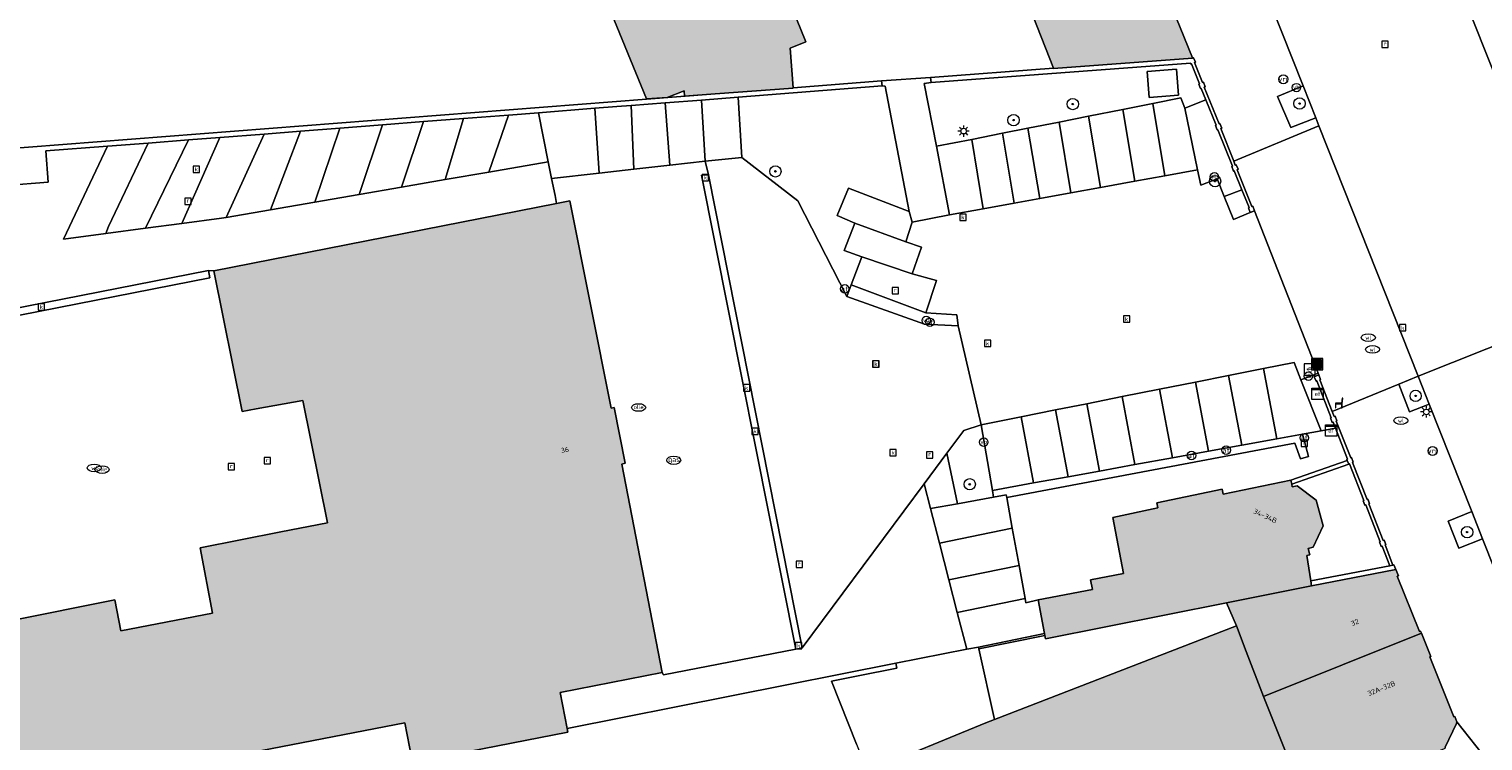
# Model space of a CAD drawing. Header units: metres. Extents: x 196496 to 197479, y 355250 to 356324.
# Tile 55 of 119: x 196731 to 196834, y 355892 to 355942. Entities that reach past the tile are written whole.
import ezdxf
from ezdxf.enums import TextEntityAlignment as Align

# ---------------------------------------------------------------- set-up
doc = ezdxf.new("R2010")
doc.units = ezdxf.units.M
doc.layers.get('0').update_dxf_attribs({"lineweight": 9})
for name, color, linetype, lineweight in [('B-WE-GR-BEPLANTING_CULTUUR_HEESTERS-GV', 251, 'Continuous', 9), ('B-WE-GR-BOOM-S', 251, 'Continuous', 9), ('B-WE-IE-MEUBILAIR_WEGMEUBILAIR-GV', 251, 'Continuous', 9), ('B-WE-IE-MEUBILAIR_WEGMEUBILAIR-S', 251, 'Continuous', 9), ('B-WE-IE-TERREINAFSCHEIDING_KUNSTMATIG_MUUR-G', 251, 'IE-TERREINAFSCHEIDING-KUNSTMATIG-DICHT', 9), ('B-WE-IE-TERREINAFSCHEIDING_KUNSTMATIG_MUUR-GV', 251, 'Continuous', 9), ('B-WE-KL-BRANDSTOF_PUT-S', 251, 'Continuous', 9), ('B-WE-KL-ET_KAST-S', 251, 'Continuous', 9), ('B-WE-KL-ET_LS_OV_LICHTMAST-S', 251, 'Continuous', 9), ('B-WE-KL-GAS_PUT-S', 251, 'Continuous', 9), ('B-WE-KL-WATER-S', 251, 'Continuous', 9), ('B-WE-OG-BEBOUWING-GV', 251, 'Continuous', 9), ('B-WE-OG-BEBOUWING_HUISNUMMER-T35', 90, 'Continuous', 9), ('B-WE-OG-BEBOUWING_LAGE TRAFO-GV', 251, 'Continuous', 9), ('B-WE-OG-TERREIN_ERF-GV', 251, 'Continuous', 9), ('B-WE-OG-TERREIN_ONBEGROEID-GV', 251, 'Continuous', 9), ('B-WE-RI-GWA_KOLK-S', 251, 'Continuous', 9), ('B-WE-RI-GWA_RIOOLPUT-S', 251, 'Continuous', 9), ('B-WE-VH-GOOT-G', 251, 'Continuous', 9), ('B-WE-VH-ONVERHARD-GV', 251, 'Continuous', 9), ('B-WE-VH-VERHARDING_ASFALT-GV', 251, 'Continuous', 9), ('B-WE-VH-VERHARDING_BETONSTRAATSTEEN-GV', 251, 'Continuous', 9), ('B-WE-VH-VERHARDING_OPEN-GV', 251, 'Continuous', 9), ('B-WE-VH-VERHARDING_TEGEL-GV', 251, 'Continuous', 9), ('B-WE-VW-AFSLUITPAAL-S', 251, 'Continuous', 9), ('B-WE-VW-VRI-S', 251, 'Continuous', 9)]:
    doc.layers.add(name, color=color, linetype=linetype, lineweight=lineweight)
doc.layers.add('X-XX-AL-PRESENTATIE_GEBOUW3-V', color=7, linetype='Continuous', lineweight=9, true_color=0xebe1d6)
doc.styles.add('NLCS-ISO', font='NLCS-ISO.ttf')
doc.styles.add('NLCS-ISO-ANNOTATIEF-T35', font='NLCS-ISO.ttf', dxfattribs={"height": 3.5})
doc.linetypes.add('IE-TERREINAFSCHEIDING-KUNSTMATIG-DICHT', pattern='A,8,-1,[82,NLCS.SHX,S=0.75,R=90,X=0,Y=0],-1', length=10)

# ---------------------------------------------------------------- blocks, each defined once
blk = doc.blocks.new('SIE-WEG_AFVALBAK-SO')
at = {"linetype": 'ByBlock', "lineweight": 18}
h = blk.add_hatch(color=0, dxfattribs=at)
h.dxf.hatch_style = 1
h.paths.add_polyline_path([(-1.5, -1.5), (1.5, -1.5), (1.5, 1.5), (-1.5, 1.5)])
at = {"color": 0, "linetype": 'ByBlock', "lineweight": 18}
for points in [[(-2, -2), (2, -2), (2, 2), (-2, 2)], [(-1.5, -1.5), (1.5, -1.5), (1.5, 1.5), (-1.5, 1.5)]]:
    blk.add_lwpolyline(points, close=True, dxfattribs=at)
blk = doc.blocks.new('SKL-ET_KAST_ELEKTRA-SO')
at = {"color": 0, "linetype": 'ByBlock', "lineweight": 18}
for points in [[(-2, 2), (2, 2), (2, 1.68), (-2, 1.68)], [(-2, 1.52), (2, 1.52), (2, -2), (-2, -2)]]:
    blk.add_lwpolyline(points, close=True, dxfattribs=at)
at = {"color": 0, "linetype": 'ByBlock', "lineweight": 18, "style": 'NLCS-ISO'}
blk.add_text('et', height=1.5, dxfattribs=at).set_placement((0, 0), align=Align.MIDDLE_CENTER)
blk = doc.blocks.new('SIE-WEG_PAAL_VERKEERSBORD-SO')
at = {"color": 0, "linetype": 'ByBlock', "lineweight": 18}
blk.add_circle((0, 0), 1.5, dxfattribs=at)
at = {"color": 0, "linetype": 'ByBlock', "lineweight": 18, "style": 'NLCS-ISO'}
blk.add_text('vb', height=1.5, dxfattribs=at).set_placement((0, 0.13), align=Align.MIDDLE_CENTER)
blk = doc.blocks.new('SKL-VRI_PAAL-SO')
at = {"lineweight": 18}
blk.add_circle((0, 0), 1.59, dxfattribs=at)
at = {"lineweight": 18, "style": 'NLCS-ISO'}
blk.add_text('vri', height=1.8, dxfattribs=at).set_placement((-0.06, 0.08), align=Align.MIDDLE_CENTER)
blk = doc.blocks.new('SKL-ET_OV_LICHTMAST-SO')
at = {"color": 0, "linetype": 'ByBlock', "lineweight": 18}
for points in [[(-1.25, 0), (-2, 0)], [(-1.41, 1.41), (-0.88, 0.88)], [(0, 2), (0, 1.25)], [(0.88, 0.88), (1.41, 1.41)], [(2, 0), (1.25, 0)], [(-1.41, -1.41), (-0.88, -0.88)], [(0, -1.25), (0, -2)], [(0.88, -0.88), (1.41, -1.41)]]:
    blk.add_lwpolyline(points, dxfattribs=at)
blk.add_circle((0, 0), 1, dxfattribs=at)
blk = doc.blocks.new('SVW-AFSLUITPAAL-SO')
at = {"lineweight": 18}
blk.add_circle((0, 0), 1.5, dxfattribs=at)
at = {"lineweight": 18, "style": 'NLCS-ISO'}
blk.add_text('af', height=1.8, dxfattribs=at).set_placement((0, 0), align=Align.MIDDLE_CENTER)
blk = doc.blocks.new('SKL-BENZINEPUT_OLIEPUT-SO')
at = {"color": 0, "linetype": 'ByBlock', "lineweight": 18}
blk.add_ellipse((0, 0), major_axis=(2.5, 0), ratio=0.54, dxfattribs=at)
at = {"color": 0, "linetype": 'ByBlock', "lineweight": 18, "style": 'NLCS-ISO'}
blk.add_text('olie', height=1.5, dxfattribs=at).set_placement((0, 0.16), align=Align.MIDDLE_CENTER)
blk = doc.blocks.new('SRI-KOLK-SO')
at = {"color": 0, "linetype": 'ByBlock', "lineweight": 18}
blk.add_lwpolyline([(-1.125, -1.125), (1.125, -1.125), (1.125, 1.125), (-1.125, 1.125)], close=True, dxfattribs=at)
at = {"color": 0, "linetype": 'ByBlock', "lineweight": 18, "style": 'NLCS-ISO'}
blk.add_text('k', height=1.5, dxfattribs=at).set_placement((0, 0), align=Align.MIDDLE_CENTER)
blk = doc.blocks.new('SKL-WATER_WATERLEIDINGPUT-SO')
at = {"color": 0, "linetype": 'ByBlock', "lineweight": 18}
blk.add_ellipse((0, 0), major_axis=(2.5, 0), ratio=0.54, dxfattribs=at)
at = {"color": 0, "linetype": 'ByBlock', "lineweight": 18, "style": 'NLCS-ISO'}
blk.add_text('wl', height=1.5, dxfattribs=at).set_placement((0, 0), align=Align.MIDDLE_CENTER)
blk = doc.blocks.new('SRI-PUT_INSPECTIEPUT_RIOOLPUT-SO')
at = {"color": 0, "linetype": 'ByBlock', "lineweight": 18}
blk.add_lwpolyline([(-1.12, -1.12), (1.12, -1.12), (1.12, 1.12), (-1.12, 1.12)], close=True, dxfattribs=at)
at = {"color": 0, "linetype": 'ByBlock', "lineweight": 18, "style": 'NLCS-ISO'}
blk.add_text('r', height=1.5, dxfattribs=at).set_placement((0, 0.28), align=Align.MIDDLE_CENTER)
blk = doc.blocks.new('SKL-GAS_PUT-SO')
at = {"color": 0, "linetype": 'ByBlock', "lineweight": 18}
blk.add_ellipse((0, 0), major_axis=(2.5, 0), ratio=0.601255, dxfattribs=at)
at = {"color": 0, "linetype": 'ByBlock', "lineweight": 18, "style": 'NLCS-ISO'}
blk.add_text('gas', height=1.8, dxfattribs=at).set_placement((0.12, 0.3), align=Align.MIDDLE_CENTER)
blk = doc.blocks.new('SIE-WEG_BETAALAUTOMAAT-SO')
at = {"color": 0, "linetype": 'ByBlock', "lineweight": 18}
blk.add_lwpolyline([(-2, -2), (2, -2), (2, 2), (-2, 2)], close=True, dxfattribs=at)
at = {"color": 0, "linetype": 'ByBlock', "lineweight": 18, "style": 'NLCS-ISO'}
blk.add_text('€', height=1.5, dxfattribs=at).set_placement((0, 0), align=Align.MIDDLE_CENTER)
blk = doc.blocks.new('SIE-WEG_ZITBANK-SO')
at = {"color": 0, "linetype": 'ByBlock', "lineweight": 18}
blk.add_lwpolyline([(-0.91, -1.63), (-0.91, -0.2), (1.09, -0.2), (1.09, -1.63), (1.29, -1.63), (1.29, -0.21), (1.54, 1.78), (1.33, 1.78), (1.11, 0), (-1.11, 0), (-1.11, -1.63)], close=True, dxfattribs=at)
blk = doc.blocks.new('SGR-BOOM_01-SO')
at = {"linetype": 'ByBlock', "lineweight": 18}
h = blk.add_hatch(color=0, dxfattribs=at)
h.dxf.hatch_style = 1
edge = h.paths.add_edge_path()
edge.add_arc((0, 0), 0.25, 0, 360)
at = {"color": 0, "linetype": 'ByBlock', "lineweight": 18}
for radius in [2, 0.25]:
    blk.add_circle((0, 0), radius, dxfattribs=at)

msp = doc.modelspace()

# ---------------------------------------------------------------- hatches: boundary and pattern name
at = {"layer": 'X-XX-AL-PRESENTATIE_GEBOUW3-V'}
for points in [[(196779.964, 355937.825), (196785.479, 355938.226), (196785.477, 355938.253), (196785.28, 355941.065), (196786.386, 355941.494), (196782.914, 355950.068), (196782.89, 355950.127), (196779.838, 355948.874), (196774.269, 355946.652), (196771.563, 355945.522), (196772.049, 355944.344), (196772.255, 355944.425), (196775.11, 355937.479), (196776.574, 355937.578), (196777.772, 355938.047), (196777.799, 355937.668)], [(196813.742, 355940.371), (196811.999, 355944.696), (196812.06, 355944.725), (196809.639, 355950.802), (196808.81, 355950.484), (196808.95, 355950.134), (196801.025, 355946.971), (196803.91, 355939.636), (196803.916, 355939.622), (196813.746, 355940.361)], [(196712.619, 355906.858), (196716.347, 355907.592), (196716.84, 355905.09), (196716.859, 355904.992), (196718.43, 355897.013), (196719.204, 355893.083), (196720.601, 355885.987), (196720.905, 355886.048), (196746.409, 355891.154), (196746.419, 355891.105), (196757.996, 355893.356), (196758.492, 355890.804), (196758.542, 355890.549), (196769.536, 355892.687), (196769.488, 355892.932), (196768.991, 355895.494), (196776.224, 355896.901), (196773.357, 355911.638), (196773.587, 355911.701), (196772.818, 355915.647), (196772.592, 355915.601), (196769.666, 355930.253), (196768.743, 355930.072), (196744.493, 355925.32), (196746.497, 355915.367), (196747.473, 355915.542), (196750.779, 355916.134), (196752.529, 355907.5), (196749.219, 355906.845), (196743.507, 355905.715), (196744.399, 355901.095), (196737.911, 355899.839), (196737.479, 355902.034), (196730.075, 355900.567), (196721.894, 355898.947), (196719.624, 355910.529), (196719.057, 355913.419), (196715.829, 355912.793), (196715.813, 355912.889), (196711.595, 355912.058), (196711.89, 355910.558)], [(196803.302, 355899.527), (196803.346, 355899.292), (196816.149, 355901.833), (196822.17, 355903.028), (196822.117, 355903.375), (196821.839, 355905.178), (196822.062, 355905.237), (196821.943, 355905.682), (196822.281, 355905.772), (196822.986, 355907.284), (196822.502, 355909.101), (196821.151, 355910.1), (196820.805, 355910.043), (196820.767, 355910.227), (196820.71, 355910.503), (196815.915, 355909.511), (196815.842, 355909.864), (196811.23, 355908.909), (196811.303, 355908.557), (196808.117, 355907.868), (196808.867, 355903.898), (196806.528, 355903.457), (196806.658, 355902.769), (196802.826, 355902.045), (196803.278, 355899.654)], [(196818.78, 355895.209), (196829.952, 355899.679), (196829.891, 355899.832), (196829.815, 355899.802), (196828.243, 355903.707), (196828.326, 355903.74), (196828.147, 355904.188), (196822.17, 355903.028), (196816.149, 355901.833), (196816.866, 355900.2), (196817.539, 355898.387)], [(196799.722, 355893.589), (196799.125, 355893.344), (196790.739, 355889.902), (196795.762, 355877.32), (196821.726, 355887.634), (196821.68, 355887.743), (196821.75, 355887.77), (196818.78, 355895.209), (196817.539, 355898.387), (196816.866, 355900.2)], [(196832.455, 355893.412), (196832.461, 355893.415), (196832.308, 355893.798), (196832.242, 355893.772), (196830.539, 355898.002), (196830.613, 355898.031), (196829.952, 355899.679), (196818.78, 355895.209), (196821.75, 355887.77), (196828.407, 355890.359), (196828.449, 355890.304), (196831.644, 355891.545), (196831.635, 355891.612), (196832.427, 355893.305)]]:
    msp.add_hatch(color=256, dxfattribs=at).paths.add_polyline_path(points)

# ---------------------------------------------------------------- linework, layer by layer
at = {"layer": 'B-WE-GR-BEPLANTING_CULTUUR_HEESTERS-GV', "flags": 128}
for points in [[(196800.308, 355935.042), (196802.103, 355935.397), (196804.307, 355935.834), (196806.394, 355936.247), (196808.827, 355936.728), (196810.945, 355937.148), (196812.928, 355937.54), (196813.208, 355936.816), (196814.699, 355937.398), (196814.37, 355938.214), (196814.322, 355938.195), (196814.192, 355938.52), (196814.241, 355938.539), (196813.683, 355939.953), (196813.627, 355939.931), (196813.622, 355939.943), (196813.613, 355940), (196795.25, 355938.618), (196794.757, 355938.569), (196795.63, 355934.116), (196798.119, 355934.609)], [(196810.684, 355937.571), (196810.54, 355939.41), (196812.618, 355939.573), (196812.762, 355937.734)], [(196781.849, 355933.327), (196785.824, 355930.259), (196789.285, 355923.502), (196789.594, 355924.319), (196790.334, 355926.302), (196789.104, 355926.749), (196789.855, 355928.682), (196788.606, 355929.218), (196789.394, 355931.16), (196789.392, 355931.153), (196793.698, 355929.515), (196791.987, 355938.358), (196791.783, 355938.382), (196781.583, 355937.59)], [(196821.57, 355938.397), (196819.752, 355937.647), (196820.717, 355935.436), (196822.469, 355936.133)], [(196822.846, 355913.993), (196823.866, 355914.178), (196823.699, 355914.6), (196823.643, 355914.578), (196823.515, 355914.903), (196823.571, 355914.925), (196822.545, 355917.52), (196822.49, 355917.498), (196822.361, 355917.824), (196822.686, 355917.952), (196822.642, 355918.063), (196821.41, 355917.599)], [(196829.722, 355917.859), (196828.341, 355917.294), (196829.1, 355915.34), (196830.504, 355915.888)], [(196799.671, 355909.297), (196799.588, 355909.781), (196798.791, 355914.424), (196797.557, 355914.008), (196796.366, 355912.408), (196797.107, 355908.837)], [(196799.588, 355909.781), (196799.671, 355909.297), (196800.562, 355909.457), (196800.596, 355909.273), (196820.999, 355913.123), (196821.381, 355912.025), (196821.95, 355912.172), (196821.54, 355913.756), (196819.727, 355913.428), (196817.229, 355912.976), (196814.879, 355912.55), (196812.328, 355912.088), (196809.673, 355911.607), (196807.16, 355911.152), (196804.955, 355910.753), (196802.505, 355910.309)]]:
    msp.add_lwpolyline(points, close=True, dxfattribs=at)
at = {"layer": 'B-WE-IE-MEUBILAIR_WEGMEUBILAIR-GV', "flags": 128}
for points in [[(196821.57, 355938.397), (196819.752, 355937.647), (196820.717, 355935.436), (196822.469, 355936.133)], [(196829.722, 355917.859), (196828.341, 355917.294), (196829.1, 355915.34), (196830.504, 355915.888)], [(196833.517, 355908.298), (196831.842, 355907.599), (196832.608, 355905.694), (196834.283, 355906.368)]]:
    msp.add_lwpolyline(points, close=True, dxfattribs=at)
at = {"layer": 'B-WE-IE-TERREINAFSCHEIDING_KUNSTMATIG_MUUR-G', "ltscale": 0.05, "flags": 128}
for points in [[(196803.91, 355939.636), (196795.215, 355938.982)], [(196795.25, 355938.618), (196813.613, 355940), (196813.622, 355939.943), (196813.627, 355939.931), (196813.683, 355939.953), (196814.241, 355938.539), (196814.192, 355938.52), (196814.322, 355938.195), (196814.37, 355938.214), (196814.699, 355937.398)], [(196813.742, 355940.371), (196813.824, 355940.385), (196813.953, 355940.059), (196813.897, 355940.037), (196814.455, 355938.624), (196814.516, 355938.648), (196814.646, 355938.323), (196814.584, 355938.298), (196815.631, 355935.701), (196815.682, 355935.722), (196815.812, 355935.396), (196815.76, 355935.376), (196816.663, 355933.074)], [(196795.215, 355938.982), (196795.25, 355938.618)], [(196817.242, 355931.05), (196816.703, 355932.383), (196816.658, 355932.365), (196816.528, 355932.69), (196816.572, 355932.708), (196815.548, 355935.292), (196815.494, 355935.271), (196815.364, 355935.596), (196815.418, 355935.617), (196814.699, 355937.398)], [(196816.663, 355933.074), (196816.775, 355932.788), (196816.841, 355932.814), (196816.971, 355932.489), (196816.905, 355932.463), (196817.946, 355929.864), (196818.007, 355929.888), (196818.136, 355929.564)], [(196817.832, 355929.436), (196817.7, 355929.766), (196817.753, 355929.787), (196817.242, 355931.05)], [(196818.136, 355929.564), (196817.832, 355929.436)], [(196822.686, 355917.952), (196822.361, 355917.824), (196822.49, 355917.498), (196822.545, 355917.52), (196823.571, 355914.925), (196823.515, 355914.903), (196823.643, 355914.578), (196823.699, 355914.6), (196823.866, 355914.178)], [(196822.686, 355917.952), (196822.815, 355917.627), (196822.759, 355917.605), (196823.641, 355915.372)], [(196823.641, 355915.372), (196823.784, 355915.01), (196823.84, 355915.032), (196823.969, 355914.706), (196823.913, 355914.684), (196824.942, 355912.08), (196824.998, 355912.102), (196825.126, 355911.777), (196825.07, 355911.755), (196826.099, 355909.15), (196826.155, 355909.173), (196826.28, 355908.856), (196826.224, 355908.834), (196827.249, 355906.239), (196827.305, 355906.261), (196827.43, 355905.945), (196827.374, 355905.923), (196827.935, 355904.503)], [(196823.866, 355914.178), (196824.728, 355911.996), (196824.672, 355911.974), (196824.701, 355911.9)], [(196824.801, 355911.648), (196824.701, 355911.9)], [(196827.705, 355904.459), (196827.16, 355905.839), (196827.105, 355905.817), (196826.98, 355906.133), (196827.035, 355906.155), (196826.01, 355908.75), (196825.954, 355908.728), (196825.83, 355909.044), (196825.885, 355909.066), (196824.857, 355911.67), (196824.801, 355911.648)], [(196827.935, 355904.503), (196827.705, 355904.459)], [(196828.147, 355904.188), (196827.995, 355904.515), (196827.935, 355904.503)]]:
    msp.add_lwpolyline(points, dxfattribs=at)
at = {"layer": 'B-WE-IE-TERREINAFSCHEIDING_KUNSTMATIG_MUUR-GV', "flags": 128}
for points in [[(196813.742, 355940.371), (196813.746, 355940.361), (196803.916, 355939.622), (196803.91, 355939.636), (196795.215, 355938.982), (196795.25, 355938.618), (196813.613, 355940), (196813.622, 355939.943), (196813.627, 355939.931), (196813.683, 355939.953), (196814.241, 355938.539), (196814.192, 355938.52), (196814.322, 355938.195), (196814.37, 355938.214), (196814.699, 355937.398), (196815.418, 355935.617), (196815.364, 355935.596), (196815.494, 355935.271), (196815.548, 355935.292), (196816.572, 355932.708), (196816.528, 355932.69), (196816.658, 355932.365), (196816.703, 355932.383), (196817.242, 355931.05), (196817.753, 355929.787), (196817.7, 355929.766), (196817.832, 355929.436), (196818.136, 355929.564), (196818.007, 355929.888), (196817.946, 355929.864), (196816.905, 355932.463), (196816.971, 355932.489), (196816.841, 355932.814), (196816.775, 355932.788), (196816.663, 355933.074), (196815.76, 355935.376), (196815.812, 355935.396), (196815.682, 355935.722), (196815.631, 355935.701), (196814.584, 355938.298), (196814.646, 355938.323), (196814.516, 355938.648), (196814.455, 355938.624), (196813.897, 355940.037), (196813.953, 355940.059), (196813.824, 355940.385)], [(196822.686, 355917.952), (196822.361, 355917.824), (196822.49, 355917.498), (196822.545, 355917.52), (196823.571, 355914.925), (196823.515, 355914.903), (196823.643, 355914.578), (196823.699, 355914.6), (196823.866, 355914.178), (196824.728, 355911.996), (196824.672, 355911.974), (196824.701, 355911.9), (196824.801, 355911.648), (196824.857, 355911.67), (196825.885, 355909.066), (196825.83, 355909.044), (196825.954, 355908.728), (196826.01, 355908.75), (196827.035, 355906.155), (196826.98, 355906.133), (196827.105, 355905.817), (196827.16, 355905.839), (196827.705, 355904.459), (196827.935, 355904.503), (196827.374, 355905.923), (196827.43, 355905.945), (196827.305, 355906.261), (196827.249, 355906.239), (196826.224, 355908.834), (196826.28, 355908.856), (196826.155, 355909.173), (196826.099, 355909.15), (196825.07, 355911.755), (196825.126, 355911.777), (196824.998, 355912.102), (196824.942, 355912.08), (196823.913, 355914.684), (196823.969, 355914.706), (196823.84, 355915.032), (196823.784, 355915.01), (196823.641, 355915.372), (196822.759, 355917.605), (196822.815, 355917.627)], [(196820.71, 355910.503), (196820.767, 355910.227), (196824.801, 355911.648), (196824.701, 355911.9)], [(196822.17, 355903.028), (196828.147, 355904.188), (196827.995, 355904.515), (196827.935, 355904.503), (196827.705, 355904.459), (196822.117, 355903.375)]]:
    msp.add_lwpolyline(points, close=True, dxfattribs=at)
at = {"layer": 'B-WE-OG-BEBOUWING-GV', "flags": 128}
for points in [[(196779.964, 355937.825), (196785.479, 355938.226), (196785.477, 355938.253), (196785.28, 355941.065), (196786.386, 355941.494), (196782.914, 355950.068), (196782.89, 355950.127), (196779.838, 355948.874), (196774.269, 355946.652), (196771.563, 355945.522), (196772.049, 355944.344), (196772.255, 355944.425), (196775.11, 355937.479), (196776.574, 355937.578), (196777.772, 355938.047), (196777.799, 355937.668)], [(196813.742, 355940.371), (196811.999, 355944.696), (196812.06, 355944.725), (196809.639, 355950.802), (196808.81, 355950.484), (196808.95, 355950.134), (196801.025, 355946.971), (196803.91, 355939.636), (196803.916, 355939.622), (196813.746, 355940.361)], [(196803.302, 355899.527), (196803.346, 355899.292), (196816.149, 355901.833), (196822.17, 355903.028), (196822.117, 355903.375), (196821.839, 355905.178), (196822.062, 355905.237), (196821.943, 355905.682), (196822.281, 355905.772), (196822.986, 355907.284), (196822.502, 355909.101), (196821.151, 355910.1), (196820.805, 355910.043), (196820.767, 355910.227), (196820.71, 355910.503), (196815.915, 355909.511), (196815.842, 355909.864), (196811.23, 355908.909), (196811.303, 355908.557), (196808.117, 355907.868), (196808.867, 355903.898), (196806.528, 355903.457), (196806.658, 355902.769), (196802.826, 355902.045), (196803.278, 355899.654)], [(196818.78, 355895.209), (196829.952, 355899.679), (196829.891, 355899.832), (196829.815, 355899.802), (196828.243, 355903.707), (196828.326, 355903.74), (196828.147, 355904.188), (196822.17, 355903.028), (196816.149, 355901.833), (196816.866, 355900.2), (196817.539, 355898.387)], [(196799.722, 355893.589), (196799.125, 355893.344), (196790.739, 355889.902), (196795.762, 355877.32), (196821.726, 355887.634), (196821.68, 355887.743), (196821.75, 355887.77), (196818.78, 355895.209), (196817.539, 355898.387), (196816.866, 355900.2)], [(196832.455, 355893.412), (196832.461, 355893.415), (196832.308, 355893.798), (196832.242, 355893.772), (196830.539, 355898.002), (196830.613, 355898.031), (196829.952, 355899.679), (196818.78, 355895.209), (196821.75, 355887.77), (196828.407, 355890.359), (196828.449, 355890.304), (196831.644, 355891.545), (196831.635, 355891.612), (196832.427, 355893.305)]]:
    msp.add_lwpolyline(points, close=True, dxfattribs=at)
for points in [[(196758.542, 355890.549), (196769.536, 355892.687), (196769.488, 355892.932), (196768.991, 355895.494), (196776.224, 355896.901), (196773.357, 355911.638), (196773.587, 355911.701), (196772.818, 355915.647), (196772.592, 355915.601), (196769.666, 355930.253), (196768.743, 355930.072), (196744.493, 355925.32), (196746.497, 355915.367), (196747.473, 355915.542), (196750.779, 355916.134), (196752.529, 355907.5), (196749.219, 355906.845), (196743.507, 355905.715), (196744.399, 355901.095), (196737.911, 355899.839), (196737.479, 355902.034), (196730.075, 355900.567)], [(196746.419, 355891.105), (196757.996, 355893.356), (196758.492, 355890.804)]]:
    msp.add_lwpolyline(points, dxfattribs=at)
at = {"layer": 'B-WE-OG-BEBOUWING_LAGE TRAFO-GV', "flags": 128}
msp.add_lwpolyline([(196810.684, 355937.571), (196812.762, 355937.734), (196812.618, 355939.573), (196810.54, 355939.41)], close=True, dxfattribs=at)
at = {"layer": 'B-WE-OG-TERREIN_ERF-GV', "flags": 128}
for points in [[(196785.477, 355938.253), (196791.744, 355938.74), (196795.215, 355938.982), (196803.91, 355939.636), (196801.025, 355946.971), (196799.962, 355949.672), (196795.998, 355948.113), (196794.757, 355951.267), (196789.443, 355949.177), (196788.264, 355952.173), (196782.914, 355950.068), (196786.386, 355941.494), (196785.28, 355941.065)], [(196823.866, 355914.178), (196822.846, 355913.993), (196821.54, 355913.756), (196821.95, 355912.172), (196821.381, 355912.025), (196820.999, 355913.123), (196800.596, 355909.273), (196800.994, 355907.101), (196801.473, 355904.481), (196801.903, 355902.131), (196801.958, 355901.831), (196802.826, 355902.045), (196806.658, 355902.769), (196806.528, 355903.457), (196808.867, 355903.898), (196808.117, 355907.868), (196811.303, 355908.557), (196811.23, 355908.909), (196815.842, 355909.864), (196815.915, 355909.511), (196820.71, 355910.503), (196824.701, 355911.9), (196824.672, 355911.974), (196824.728, 355911.996)], [(196827.705, 355904.459), (196827.16, 355905.839), (196827.105, 355905.817), (196826.98, 355906.133), (196827.035, 355906.155), (196826.01, 355908.75), (196825.954, 355908.728), (196825.83, 355909.044), (196825.885, 355909.066), (196824.857, 355911.67), (196824.801, 355911.648), (196820.767, 355910.227), (196820.805, 355910.043), (196821.151, 355910.1), (196822.502, 355909.101), (196822.986, 355907.284), (196822.281, 355905.772), (196821.943, 355905.682), (196822.062, 355905.237), (196821.839, 355905.178), (196822.117, 355903.375)]]:
    msp.add_lwpolyline(points, close=True, dxfattribs=at)
for points in [[(196711.91, 355932.541), (196779.964, 355937.825), (196777.799, 355937.668), (196777.772, 355938.047), (196776.574, 355937.578), (196775.11, 355937.479), (196772.255, 355944.425)], [(196789.964, 355891.844), (196788.186, 355896.299), (196790.089, 355896.671), (196792.814, 355897.221), (196792.754, 355897.56), (196769.488, 355892.932), (196769.536, 355892.687), (196758.542, 355890.549)], [(196758.492, 355890.804), (196757.996, 355893.356), (196746.419, 355891.105)]]:
    msp.add_lwpolyline(points, dxfattribs=at)
at = {"layer": 'B-WE-OG-TERREIN_ONBEGROEID-GV', "flags": 128}
msp.add_lwpolyline([(196814.107, 355932.448), (196814.329, 355931.367), (196815.484, 355931.82), (196815.995, 355930.556), (196817.242, 355931.05), (196816.703, 355932.383), (196816.658, 355932.365), (196816.528, 355932.69), (196816.572, 355932.708), (196815.548, 355935.292), (196815.494, 355935.271), (196815.364, 355935.596), (196815.418, 355935.617), (196814.699, 355937.398), (196813.208, 355936.816)], close=True, dxfattribs=at)
at = {"layer": 'B-WE-VH-GOOT-G', "flags": 128}
for points in [[(196779.481, 355932.103), (196786.123, 355898.644)], [(196744.095, 355925.337), (196744.191, 355924.811), (196714.638, 355919.027), (196714.526, 355919.542)], [(196714.526, 355919.542), (196744.095, 355925.337)]]:
    msp.add_lwpolyline(points, dxfattribs=at)
at = {"layer": 'B-WE-VH-ONVERHARD-GV', "flags": 128}
for points in [[(196834.283, 355906.368), (196833.517, 355908.298), (196831.842, 355907.599), (196832.608, 355905.694)], [(196803.278, 355899.654), (196798.602, 355898.705), (196798.617, 355898.581), (196803.302, 355899.527)]]:
    msp.add_lwpolyline(points, close=True, dxfattribs=at)
at = {"layer": 'B-WE-VH-VERHARDING_ASFALT-GV', "flags": 128}
for points in [[(196835.169, 355939.09), (196833.067, 355944.362), (196831.408, 355943.619), (196829.369, 355948.783), (196827.243, 355954.169), (196825.283, 355959.132), (196823.221, 355964.355), (196821.411, 355968.94), (196819.081, 355974.841), (196820.817, 355975.522), (196817.19, 355984.571), (196815.496, 355983.922), (196813.208, 355989.717), (196810.935, 355995.475), (196808.945, 356000.47), (196806.372, 356006.93), (196807.975, 356007.569), (196802.761, 356020.796)], [(196819.332, 355944.035), (196821.57, 355938.397), (196822.469, 355936.133), (196822.693, 355935.569), (196829.722, 355917.859), (196841.746, 355922.655)]]:
    msp.add_lwpolyline(points, dxfattribs=at)
for points in [[(196813.208, 355936.816), (196812.928, 355937.54), (196810.945, 355937.148), (196811.798, 355932.03), (196814.107, 355932.448)], [(196808.827, 355936.728), (196806.394, 355936.247), (196807.234, 355931.203), (196809.674, 355931.645)], [(196808.827, 355936.728), (196809.674, 355931.645), (196811.798, 355932.03), (196810.945, 355937.148)], [(196805.142, 355930.824), (196804.307, 355935.834), (196802.103, 355935.397), (196802.931, 355930.424)], [(196804.307, 355935.834), (196805.142, 355930.824), (196807.234, 355931.203), (196806.394, 355936.247)], [(196795.63, 355934.116), (196796.547, 355929.268), (196798.936, 355929.701), (196798.119, 355934.609)], [(196798.119, 355934.609), (196798.936, 355929.701), (196801.131, 355930.098), (196800.308, 355935.042)], [(196802.103, 355935.397), (196800.308, 355935.042), (196801.131, 355930.098), (196802.931, 355930.424)], [(196779.481, 355932.103), (196786.123, 355898.644), (196794.752, 355910.238), (196796.366, 355912.408), (196797.557, 355914.008), (196798.791, 355914.424), (196797.151, 355921.419), (196794.791, 355921.527), (196789.285, 355923.502), (196785.824, 355930.259), (196781.849, 355933.327), (196779.247, 355933.073)], [(196801.619, 355914.988), (196804.06, 355915.474), (196806.258, 355915.913), (196808.763, 355916.412), (196811.409, 355916.939), (196813.951, 355917.446), (196816.294, 355917.913), (196818.783, 355918.41), (196820.938, 355918.839), (196821.41, 355917.599), (196822.642, 355918.063), (196818.136, 355929.564), (196817.832, 355929.436), (196816.65, 355928.933), (196815.995, 355930.556), (196815.484, 355931.82), (196814.329, 355931.367), (196814.107, 355932.448), (196811.798, 355932.03), (196809.674, 355931.645), (196807.234, 355931.203), (196805.142, 355930.824), (196802.931, 355930.424), (196801.131, 355930.098), (196798.936, 355929.701), (196796.547, 355929.268), (196793.9, 355928.75), (196793.457, 355927.351), (196794.566, 355926.977), (196793.911, 355925.104), (196795.623, 355924.631), (196794.872, 355922.344), (196797.074, 355922.204), (196797.151, 355921.419), (196798.791, 355914.424)], [(196793.9, 355928.75), (196793.698, 355929.515), (196789.392, 355931.153), (196789.394, 355931.16), (196788.606, 355929.218), (196789.855, 355928.682), (196793.457, 355927.351)], [(196790.334, 355926.302), (196793.911, 355925.104), (196794.566, 355926.977), (196793.457, 355927.351), (196789.855, 355928.682), (196789.104, 355926.749)], [(196789.594, 355924.319), (196794.872, 355922.344), (196795.623, 355924.631), (196793.911, 355925.104), (196790.334, 355926.302)], [(196846.227, 355911.387), (196845.137, 355914.196), (196844.999, 355914.552), (196842.242, 355921.361), (196842.108, 355921.748), (196841.746, 355922.655), (196829.722, 355917.859), (196830.504, 355915.888), (196833.517, 355908.298), (196834.283, 355906.368), (196836.991, 355899.546), (196837.742, 355897.655), (196839.378, 355893.532), (196839.915, 355892.184), (196851.897, 355896.926), (196850.471, 355900.558), (196847.28, 355908.687), (196847.725, 355908.896), (196847.321, 355909.383), (196846.962, 355909.905), (196846.586, 355910.569), (196846.274, 355911.266)], [(196816.294, 355917.913), (196817.229, 355912.976), (196819.727, 355913.428), (196818.783, 355918.41)], [(196821.41, 355917.599), (196820.938, 355918.839), (196818.783, 355918.41), (196819.727, 355913.428), (196821.54, 355913.756), (196822.846, 355913.993)], [(196812.328, 355912.088), (196811.409, 355916.939), (196808.763, 355916.412), (196809.673, 355911.607)], [(196811.409, 355916.939), (196812.328, 355912.088), (196814.879, 355912.55), (196813.951, 355917.446)], [(196817.229, 355912.976), (196816.294, 355917.913), (196813.951, 355917.446), (196814.879, 355912.55)], [(196807.16, 355911.152), (196806.258, 355915.913), (196804.06, 355915.474), (196804.955, 355910.753)], [(196806.258, 355915.913), (196807.16, 355911.152), (196809.673, 355911.607), (196808.763, 355916.412)], [(196801.619, 355914.988), (196798.791, 355914.424), (196799.588, 355909.781), (196802.505, 355910.309)], [(196804.955, 355910.753), (196804.06, 355915.474), (196801.619, 355914.988), (196802.505, 355910.309)]]:
    msp.add_lwpolyline(points, close=True, dxfattribs=at)
at = {"layer": 'B-WE-VH-VERHARDING_BETONSTRAATSTEEN-GV', "flags": 128}
for points in [[(196791.744, 355938.74), (196791.783, 355938.382), (196791.987, 355938.358), (196793.698, 355929.515), (196793.9, 355928.75), (196796.547, 355929.268), (196795.63, 355934.116), (196794.757, 355938.569), (196795.25, 355938.618), (196795.215, 355938.982)], [(196779.247, 355933.073), (196781.849, 355933.327), (196781.583, 355937.59), (196778.985, 355937.388)], [(196767.456, 355936.493), (196765.326, 355936.328), (196763.938, 355932.293), (196768.153, 355933.018)], [(196768.389, 355931.841), (196771.763, 355932.224), (196771.458, 355936.804), (196767.456, 355936.493), (196768.153, 355933.018)], [(196772.997, 355936.923), (196771.458, 355936.804), (196771.763, 355932.224), (196774.203, 355932.501), (196774.024, 355937.003)], [(196774.203, 355932.501), (196776.751, 355932.79), (196776.435, 355937.19), (196774.024, 355937.003)], [(196778.985, 355937.388), (196776.435, 355937.19), (196776.751, 355932.79), (196779.247, 355933.073)], [(196754.779, 355930.716), (196756.418, 355935.636), (196753.398, 355935.401), (196751.638, 355930.175)], [(196759.328, 355935.862), (196756.418, 355935.636), (196754.779, 355930.716), (196757.764, 355931.23)], [(196762.144, 355936.081), (196759.328, 355935.862), (196757.764, 355931.23), (196760.863, 355931.763)], [(196763.938, 355932.293), (196765.326, 355936.328), (196762.144, 355936.081), (196760.863, 355931.763)], [(196739.639, 355928.316), (196742.686, 355934.57), (196739.836, 355934.348), (196737.019, 355928.438), (196736.832, 355927.94)], [(196744.906, 355934.742), (196742.686, 355934.57), (196739.639, 355928.316), (196742.209, 355928.66)], [(196745.347, 355929.092), (196748.033, 355934.985), (196744.906, 355934.742), (196742.209, 355928.66), (196745.029, 355929.038)], [(196750.626, 355935.186), (196748.033, 355934.985), (196745.347, 355929.092), (196748.482, 355929.632)], [(196748.482, 355929.632), (196751.638, 355930.175), (196753.398, 355935.401), (196750.626, 355935.186)], [(196739.836, 355934.348), (196736.945, 355934.124), (196733.831, 355927.539), (196736.832, 355927.94), (196737.019, 355928.438)], [(196768.63, 355930.638), (196768.743, 355930.072), (196769.666, 355930.253), (196772.592, 355915.601), (196772.818, 355915.647), (196773.587, 355911.701), (196773.357, 355911.638), (196776.224, 355896.901), (196776.298, 355896.738), (196785.667, 355898.555), (196778.985, 355932.073), (196779.481, 355932.103), (196779.247, 355933.073), (196776.751, 355932.79), (196774.203, 355932.501), (196771.763, 355932.224), (196768.389, 355931.841)], [(196785.667, 355898.555), (196786.123, 355898.644), (196779.481, 355932.103), (196778.985, 355932.073)], [(196744.095, 355925.337), (196714.526, 355919.542), (196714.638, 355919.027), (196744.191, 355924.811)], [(196786.123, 355898.644), (196785.667, 355898.555), (196776.298, 355896.738), (196776.224, 355896.901), (196768.991, 355895.494), (196769.488, 355892.932), (196792.754, 355897.56), (196797.774, 355898.543), (196797.101, 355901.144), (196796.501, 355903.46), (196795.833, 355906.04), (196795.197, 355908.495), (196794.752, 355910.238)], [(196816.149, 355901.833), (196803.346, 355899.292), (196803.302, 355899.527), (196798.617, 355898.581), (196799.722, 355893.589), (196816.866, 355900.2)], [(196789.964, 355891.844), (196790.739, 355889.902), (196799.125, 355893.344), (196799.722, 355893.589), (196798.617, 355898.581), (196798.602, 355898.705), (196797.774, 355898.543), (196792.754, 355897.56), (196792.814, 355897.221), (196790.089, 355896.671), (196788.186, 355896.299)]]:
    msp.add_lwpolyline(points, close=True, dxfattribs=at)
for points in [[(196714.526, 355919.542), (196744.095, 355925.337), (196744.493, 355925.32), (196768.743, 355930.072), (196768.63, 355930.638), (196768.389, 355931.841), (196768.153, 355933.018), (196763.938, 355932.293), (196760.863, 355931.763), (196757.764, 355931.23), (196754.779, 355930.716), (196751.638, 355930.175), (196748.482, 355929.632), (196745.347, 355929.092), (196745.029, 355929.038), (196742.209, 355928.66), (196739.639, 355928.316), (196736.832, 355927.94), (196733.831, 355927.539), (196736.945, 355934.124), (196732.594, 355933.786), (196732.768, 355931.584), (196729.751, 355931.348)], [(196730.075, 355900.567), (196737.479, 355902.034), (196737.911, 355899.839), (196744.399, 355901.095), (196743.507, 355905.715), (196749.219, 355906.845), (196752.529, 355907.5), (196750.779, 355916.134), (196747.473, 355915.542), (196746.497, 355915.367), (196744.493, 355925.32), (196744.095, 355925.337), (196744.191, 355924.811), (196714.638, 355919.027)]]:
    msp.add_lwpolyline(points, dxfattribs=at)
at = {"layer": 'B-WE-VH-VERHARDING_OPEN-GV', "flags": 128}
msp.add_lwpolyline([(196729.751, 355931.348), (196732.768, 355931.584), (196732.594, 355933.786), (196736.945, 355934.124), (196739.836, 355934.348), (196742.686, 355934.57), (196744.906, 355934.742), (196748.033, 355934.985), (196750.626, 355935.186), (196753.398, 355935.401), (196756.418, 355935.636), (196759.328, 355935.862), (196762.144, 355936.081), (196765.326, 355936.328), (196767.456, 355936.493), (196771.458, 355936.804), (196772.997, 355936.923), (196774.024, 355937.003), (196776.435, 355937.19), (196778.985, 355937.388), (196781.583, 355937.59), (196791.783, 355938.382), (196791.744, 355938.74), (196785.477, 355938.253), (196785.479, 355938.226), (196779.964, 355937.825), (196711.91, 355932.541)], dxfattribs=at)
for points in [[(196823.641, 355915.372), (196828.341, 355917.294), (196829.722, 355917.859), (196822.693, 355935.569), (196816.663, 355933.074), (196816.775, 355932.788), (196816.841, 355932.814), (196816.971, 355932.489), (196816.905, 355932.463), (196817.946, 355929.864), (196818.007, 355929.888), (196818.136, 355929.564), (196822.642, 355918.063), (196822.686, 355917.952), (196822.815, 355917.627), (196822.759, 355917.605)], [(196817.832, 355929.436), (196817.7, 355929.766), (196817.753, 355929.787), (196817.242, 355931.05), (196815.995, 355930.556), (196816.65, 355928.933)], [(196795.197, 355908.495), (196797.107, 355908.837), (196796.366, 355912.408), (196794.752, 355910.238)]]:
    msp.add_lwpolyline(points, close=True, dxfattribs=at)
at = {"layer": 'B-WE-VH-VERHARDING_TEGEL-GV', "flags": 128}
for points in [[(196811.999, 355944.696), (196813.742, 355940.371), (196813.824, 355940.385), (196813.953, 355940.059), (196813.897, 355940.037), (196814.455, 355938.624), (196814.516, 355938.648), (196814.646, 355938.323), (196814.584, 355938.298), (196815.631, 355935.701), (196815.682, 355935.722), (196815.812, 355935.396), (196815.76, 355935.376), (196816.663, 355933.074), (196822.693, 355935.569), (196822.469, 355936.133), (196820.717, 355935.436), (196819.752, 355937.647), (196821.57, 355938.397), (196819.332, 355944.035)], [(196833.067, 355944.362), (196835.169, 355939.09)], [(196836.991, 355899.546), (196834.283, 355906.368), (196832.608, 355905.694), (196831.842, 355907.599), (196833.517, 355908.298), (196830.504, 355915.888), (196829.1, 355915.34), (196828.341, 355917.294), (196823.641, 355915.372), (196823.784, 355915.01), (196823.84, 355915.032), (196823.969, 355914.706), (196823.913, 355914.684), (196824.942, 355912.08), (196824.998, 355912.102), (196825.126, 355911.777), (196825.07, 355911.755), (196826.099, 355909.15), (196826.155, 355909.173), (196826.28, 355908.856), (196826.224, 355908.834), (196827.249, 355906.239), (196827.305, 355906.261), (196827.43, 355905.945), (196827.374, 355905.923), (196827.935, 355904.503), (196827.995, 355904.515), (196828.147, 355904.188), (196828.326, 355903.74), (196828.243, 355903.707), (196829.815, 355899.802), (196829.891, 355899.832), (196829.952, 355899.679), (196830.613, 355898.031), (196830.539, 355898.002), (196832.242, 355893.772), (196832.308, 355893.798), (196832.461, 355893.415), (196835.135, 355890.009)], [(196835.135, 355890.009), (196832.461, 355893.415), (196832.455, 355893.412), (196832.427, 355893.305), (196831.635, 355891.612)]]:
    msp.add_lwpolyline(points, dxfattribs=at)
for points in [[(196794.872, 355922.344), (196789.594, 355924.319), (196789.285, 355923.502), (196794.791, 355921.527), (196797.151, 355921.419), (196797.074, 355922.204)], [(196797.107, 355908.837), (196795.197, 355908.495), (196795.833, 355906.04), (196800.994, 355907.101), (196800.596, 355909.273), (196800.562, 355909.457), (196799.671, 355909.297)], [(196796.501, 355903.46), (196801.473, 355904.481), (196800.994, 355907.101), (196795.833, 355906.04)], [(196801.473, 355904.481), (196796.501, 355903.46), (196797.101, 355901.144), (196801.903, 355902.131)], [(196803.278, 355899.654), (196802.826, 355902.045), (196801.958, 355901.831), (196801.903, 355902.131), (196797.101, 355901.144), (196797.774, 355898.543), (196798.602, 355898.705)]]:
    msp.add_lwpolyline(points, close=True, dxfattribs=at)

# ---------------------------------------------------------------- block references
at = {"layer": 'B-WE-GR-BOOM-S', "xscale": 0.2, "yscale": 0.2, "zscale": 0.2}
for p in [(196821.323, 355937.143), (196805.275, 355937.104), (196801.081, 355935.967), (196784.228, 355932.345), (196815.343, 355931.651), (196829.541, 355916.467), (196797.978, 355910.213), (196833.185, 355906.83)]:
    msp.add_blockref('SGR-BOOM_01-SO', p, dxfattribs=at)
at = {"layer": 'B-WE-IE-MEUBILAIR_WEGMEUBILAIR-S', "xscale": 0.2, "yscale": 0.2, "zscale": 0.2}
for name, p in [('SIE-WEG_PAAL_VERKEERSBORD-SO', (196821.101, 355938.266)), ('SIE-WEG_PAAL_VERKEERSBORD-SO', (196815.299, 355931.957)), ('SIE-WEG_PAAL_VERKEERSBORD-SO', (196794.905, 355921.8)), ('SIE-WEG_AFVALBAK-SO', (196822.566, 355918.712)), ('SIE-WEG_BETAALAUTOMAAT-SO', (196822.039, 355918.338)), ('SIE-WEG_PAAL_VERKEERSBORD-SO', (196821.947, 355917.86)), ('SIE-WEG_ZITBANK-SO', (196824.079, 355915.942)), ('SIE-WEG_PAAL_VERKEERSBORD-SO', (196798.972, 355913.19))]:
    msp.add_blockref(name, p, dxfattribs=at)
at = {"layer": 'B-WE-KL-BRANDSTOF_PUT-S', "xscale": 0.2, "yscale": 0.2, "zscale": 0.2}
for p in [(196774.548, 355915.645), (196736.577, 355911.251)]:
    msp.add_blockref('SKL-BENZINEPUT_OLIEPUT-SO', p, dxfattribs=at)
at = {"layer": 'B-WE-KL-ET_KAST-S', "xscale": 0.2, "yscale": 0.2, "zscale": 0.2}
for p in [(196822.595, 355916.611), (196823.557, 355914.013)]:
    msp.add_blockref('SKL-ET_KAST_ELEKTRA-SO', p, dxfattribs=at)
at = {"layer": 'B-WE-KL-ET_LS_OV_LICHTMAST-S', "xscale": 0.2, "yscale": 0.2, "zscale": 0.2}
for p in [(196797.548, 355935.191), (196830.295, 355915.33)]:
    msp.add_blockref('SKL-ET_OV_LICHTMAST-SO', p, dxfattribs=at)
at = {"layer": 'B-WE-KL-GAS_PUT-S', "xscale": 0.2, "yscale": 0.2, "zscale": 0.2}
msp.add_blockref('SKL-GAS_PUT-SO', (196777.032, 355911.909), dxfattribs=at)
at = {"layer": 'B-WE-KL-WATER-S', "xscale": 0.2, "yscale": 0.2, "zscale": 0.2}
for p in [(196826.188, 355920.59), (196826.489, 355919.751), (196828.497, 355914.723), (196736.018, 355911.369)]:
    msp.add_blockref('SKL-WATER_WATERLEIDINGPUT-SO', p, dxfattribs=at)
at = {"layer": 'B-WE-RI-GWA_KOLK-S', "xscale": 0.2, "yscale": 0.2, "zscale": 0.2}
for p in [(196743.241, 355932.49), (196779.272, 355931.905), (196797.501, 355929.09), (196732.267, 355922.759), (196809.079, 355921.894), (196828.632, 355921.285), (196799.241, 355920.173), (196791.332, 355918.721), (196791.344, 355918.713), (196782.184, 355917.035), (196782.788, 355913.958), (196792.556, 355912.451), (196785.878, 355898.808)]:
    msp.add_blockref('SRI-KOLK-SO', p, dxfattribs=at)
at = {"layer": 'B-WE-RI-GWA_RIOOLPUT-S', "xscale": 0.2, "yscale": 0.2, "zscale": 0.2}
for p in [(196827.382, 355941.321), (196742.655, 355930.227), (196792.71, 355923.912), (196821.673, 355913.114), (196748.271, 355911.874), (196795.148, 355912.28), (196745.722, 355911.453), (196785.912, 355904.544)]:
    msp.add_blockref('SRI-PUT_INSPECTIEPUT_RIOOLPUT-SO', p, dxfattribs=at)
at = {"layer": 'B-WE-VW-AFSLUITPAAL-S', "xscale": 0.2, "yscale": 0.2, "zscale": 0.2}
for p in [(196789.131, 355924.04), (196795.167, 355921.672), (196816.135, 355912.628), (196821.657, 355913.507), (196813.681, 355912.254)]:
    msp.add_blockref('SVW-AFSLUITPAAL-SO', p, dxfattribs=at)
at = {"layer": 'B-WE-VW-VRI-S', "xscale": 0.2, "yscale": 0.2, "zscale": 0.2}
for p in [(196820.172, 355938.857), (196830.737, 355912.573)]:
    msp.add_blockref('SKL-VRI_PAAL-SO', p, dxfattribs=at)

# ---------------------------------------------------------------- texts
at = {"layer": 'B-WE-OG-BEBOUWING_HUISNUMMER-T35', "style": 'NLCS-ISO-ANNOTATIEF-T35'}
for s, rotation, p in [('36', 11, (196769.328, 355912.646)), ('34-34B', 335, (196818.896, 355907.978)), ('32', 21.9, (196825.243, 355900.447)), ('32A-32B', 21.9, (196827.121, 355895.782))]:
    msp.add_text(s, height=0.36, rotation=rotation, dxfattribs=at).set_placement(p, align=Align.MIDDLE)

doc.saveas('drawing.dxf')
